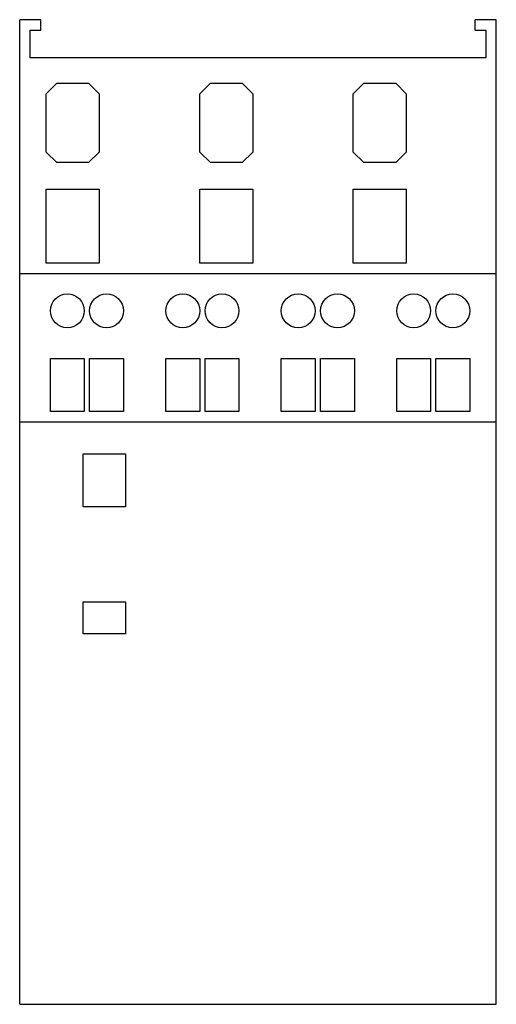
# Model space of a CAD drawing. Header units: millimetres. Extents: x 17.5 to 62.5, y 8.8 to 101.8.
import ezdxf

# ---------------------------------------------------------------- set-up
doc = ezdxf.new("R2010")
doc.units = ezdxf.units.MM
doc.header["$LTSCALE"] = 7.178023
doc.layers.get('0').update_dxf_attribs({"linetype": 'CONTINUOUS'})

msp = doc.modelspace()

# ---------------------------------------------------------------- linework, layer by layer
at = {"color": 7}
for p, q in [((17.509, 8.828), (17.509, 101.828)), ((19.509, 101.828), (17.509, 101.828)), ((19.509, 100.828), (19.509, 101.828)), ((60.509, 100.828), (60.509, 101.828)), ((62.509, 101.828), (60.509, 101.828)), ((62.509, 8.828), (62.509, 101.828)), ((18.509, 98.228), (18.509, 100.828)), ((18.509, 100.828), (19.509, 100.828)), ((60.509, 100.828), (61.509, 100.828)), ((61.509, 100.828), (61.509, 98.228)), ((61.509, 98.228), (18.509, 98.228)), ((21.009, 95.828), (20.009, 94.828)), ((21.009, 95.828), (24.009, 95.828)), ((25.009, 94.828), (24.009, 95.828)), ((35.509, 95.828), (34.509, 94.828)), ((35.509, 95.828), (38.509, 95.828)), ((39.509, 94.828), (38.509, 95.828)), ((50.009, 95.828), (49.009, 94.828)), ((50.009, 95.828), (53.009, 95.828)), ((54.009, 94.828), (53.009, 95.828)), ((20.009, 89.328), (20.009, 94.828)), ((25.009, 94.828), (25.009, 89.328)), ((34.509, 89.328), (34.509, 94.828)), ((39.509, 94.828), (39.509, 89.328)), ((49.009, 89.328), (49.009, 94.828)), ((54.009, 94.828), (54.009, 89.328)), ((20.009, 89.328), (21.009, 88.328)), ((24.009, 88.328), (25.009, 89.328)), ((34.509, 89.328), (35.509, 88.328)), ((38.509, 88.328), (39.509, 89.328)), ((49.009, 89.328), (50.009, 88.328)), ((53.009, 88.328), (54.009, 89.328)), ((24.009, 88.328), (21.009, 88.328)), ((38.509, 88.328), (35.509, 88.328)), ((53.009, 88.328), (50.009, 88.328)), ((20.009, 78.828), (20.009, 85.828)), ((20.009, 85.828), (25.009, 85.828)), ((25.009, 85.828), (25.009, 78.828)), ((34.509, 78.828), (34.509, 85.828)), ((34.509, 85.828), (39.509, 85.828)), ((39.509, 85.828), (39.509, 78.828)), ((49.009, 78.828), (49.009, 85.828)), ((49.009, 85.828), (54.009, 85.828)), ((54.009, 85.828), (54.009, 78.828)), ((25.009, 78.828), (20.009, 78.828)), ((39.509, 78.828), (34.509, 78.828)), ((54.009, 78.828), (49.009, 78.828)), ((62.509, 77.828), (17.509, 77.828)), ((20.409, 64.828), (20.409, 69.828)), ((20.409, 69.828), (23.609, 69.828)), ((23.609, 69.828), (23.609, 64.828)), ((24.109, 64.828), (24.109, 69.828)), ((24.109, 69.828), (27.309, 69.828)), ((27.309, 69.828), (27.309, 64.828)), ((31.309, 64.828), (31.309, 69.828)), ((31.309, 69.828), (34.509, 69.828)), ((34.509, 69.828), (34.509, 64.828)), ((35.009, 64.828), (35.009, 69.828)), ((35.009, 69.828), (38.209, 69.828)), ((38.209, 69.828), (38.209, 64.828)), ((42.209, 64.828), (42.209, 69.828)), ((42.209, 69.828), (45.409, 69.828)), ((45.409, 69.828), (45.409, 64.828)), ((45.909, 64.828), (45.909, 69.828)), ((45.909, 69.828), (49.109, 69.828)), ((49.109, 69.828), (49.109, 64.828)), ((53.109, 64.828), (53.109, 69.828)), ((53.109, 69.828), (56.309, 69.828)), ((56.309, 69.828), (56.309, 64.828)), ((56.809, 64.828), (56.809, 69.828)), ((56.809, 69.828), (60.009, 69.828)), ((60.009, 69.828), (60.009, 64.828)), ((23.609, 64.828), (20.409, 64.828)), ((27.309, 64.828), (24.109, 64.828)), ((34.509, 64.828), (31.309, 64.828)), ((38.209, 64.828), (35.009, 64.828)), ((45.409, 64.828), (42.209, 64.828)), ((49.109, 64.828), (45.909, 64.828)), ((56.309, 64.828), (53.109, 64.828)), ((60.009, 64.828), (56.809, 64.828)), ((62.509, 63.828), (17.509, 63.828)), ((23.509, 55.828), (23.509, 60.828)), ((23.509, 60.828), (27.509, 60.828)), ((27.509, 60.828), (27.509, 55.828)), ((27.509, 55.828), (23.509, 55.828)), ((23.509, 43.828), (23.509, 46.828)), ((23.509, 46.828), (27.509, 46.828)), ((27.509, 46.828), (27.509, 43.828)), ((27.509, 43.828), (23.509, 43.828)), ((17.509, 8.828), (62.509, 8.828))]:
    msp.add_line(p, q, dxfattribs=at)
for centre in [(22.009, 74.328), (25.709, 74.328), (32.909, 74.328), (36.609, 74.328), (43.809, 74.328), (47.509, 74.328), (54.709, 74.328), (58.409, 74.328)]:
    msp.add_circle(centre, 1.6, dxfattribs=at)

doc.saveas('drawing.dxf')
